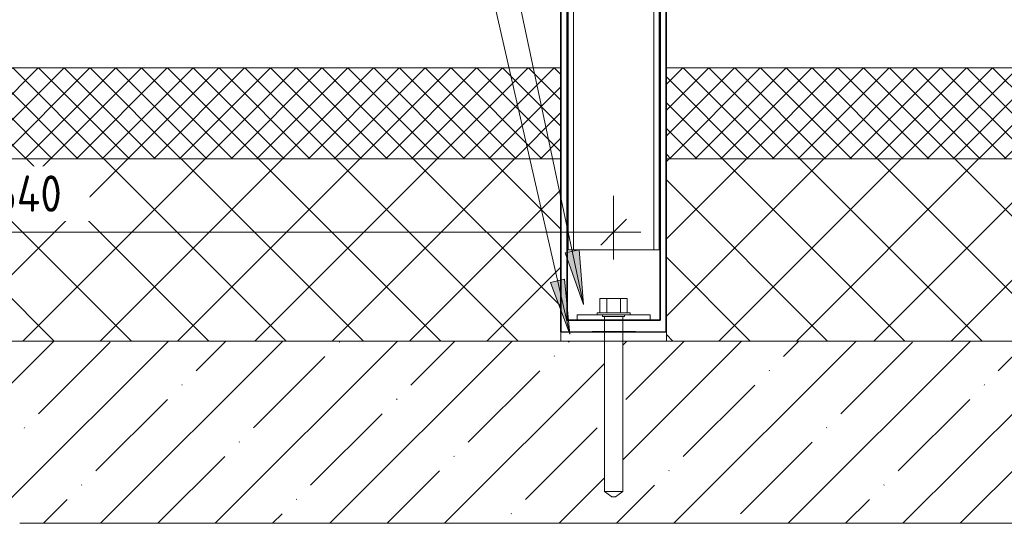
# Model space of a CAD drawing. Header units: millimetres. Extents: x -9410999 to -9405704, y -4413249 to 9079.
# Tile 6 of 21: x -9406955 to -9406415, y -4413222 to -4412945. Entities that reach past the tile are written whole.
import ezdxf

# ---------------------------------------------------------------- set-up
doc = ezdxf.new("R2010")
doc.units = ezdxf.units.MM
for name, color, linetype, lineweight in [('Марки по нескольким категориям', 7, 'Continuous', 9), ('Обобщенные модели', 7, 'Continuous', 18), ('Размеры', 7, 'Continuous', 9), ('Размеры-10', 7, 'Continuous', 9), ('Тонкие линии', 7, 'Continuous', 18), ('Элементы узлов', 7, 'Continuous', 18)]:
    doc.layers.add(name, color=color, linetype=linetype, lineweight=lineweight)
doc.styles.add('GOST Common', font='GOST_Common.ttf', dxfattribs={"width": 0.9, "height": 20})
doc.dimstyles.new('ADSK_Основной_2_0', dxfattribs={"dimscale": 304.8, "dimtxt": 20.1143, "dimasz": 0.046391, "dimexe": 0.049213, "dimexo": 0.098425, "dimgap": 0.016404, "dimtad": 1, "dimdec": 0, "dimzin": 0, "dimdsep": 46, "dimtxsty": 'GOST Common', "dimblk1": 'OBLIQUE', "dimblk2": 'OBLIQUE', "dimsah": 1, "dimcen": 0.09, "dimdle": 0.049213, "dimazin": 0, "dimtfac": 1, "dimtdec": 4, "dimtix": 1, "dimtmove": 0, "dimatfit": 3, "dimfxl": 1, "dimtvp": 1, "dimtfill": 1, "dimtolj": 1, "dimtzin": 0, "dimarcsym": 2})
pattern_1 = [(45, (-9153107.437, -4412688.733), (-21.2132034, 21.2132034), []), (135, (-9153107.437, -4412688.733), (-21.2132034, -21.2132034), [])]
pattern_2 = [(45, (-9153107.437, -4412688.733), (-7.0710678, 7.0710678), []), (135, (-9153107.437, -4412688.733), (-7.0710678, -7.0710678), [])]

# ---------------------------------------------------------------- blocks, each defined once
blk = doc.blocks.new('HILTI_s_Кронштейн_MFT-RB_L - Усиленный кронштейн MFT-RB 270 L-20934201-Корзина_ план')
at = {"layer": 'Обобщенные модели', "lineweight": 25}
for p, q in [((8350296.39, -4413116.56), (8350296.39, -4412846.56)), ((8350296.39, -4412846.56), (8350299.79, -4412846.56)), ((8350299.79, -4412846.56), (8350299.79, -4413110.16)), ((8350354.19, -4412846.56), (8350350.79, -4412846.56)), ((8350350.79, -4412846.56), (8350350.79, -4413110.16)), ((8350354.19, -4413116.56), (8350354.19, -4412846.56)), ((8350350.79, -4413110.16), (8350299.79, -4413110.16)), ((8350296.39, -4413116.56), (8350354.19, -4413116.56))]:
    blk.add_line(p, q, dxfattribs=at)
at = {"layer": 'Обобщенные модели', "color": 254, "lineweight": 25, "true_color": 0xcccccc}
for p, q in [((8350296.39, -4412846.56), (8350296.39, -4413116.56)), ((8350299.79, -4412846.56), (8350296.39, -4412846.56)), ((8350299.79, -4413110.16), (8350299.79, -4412846.56)), ((8350350.79, -4413110.16), (8350350.79, -4412846.56)), ((8350350.79, -4412846.56), (8350354.19, -4412846.56)), ((8350354.19, -4412846.56), (8350354.19, -4413116.56)), ((8350299.79, -4413110.16), (8350305.29, -4413110.16)), ((8350345.29, -4413110.16), (8350350.79, -4413110.16))]:
    blk.add_line(p, q, dxfattribs=at)
at = {"layer": 'Обобщенные модели', "color": 7, "lineweight": 25, "true_color": 0xfcfcfc}
for p, q in [((8350305.29, -4413110.16), (8350313.29, -4413110.16)), ((8350319.79, -4413110.16), (8350320.29, -4413110.16)), ((8350330.27, -4413110.16), (8350330.79, -4413110.16)), ((8350337.29, -4413110.16), (8350345.29, -4413110.16)), ((8350320.9, -4413116.56), (8350320.29, -4413116.56)), ((8350330.23, -4413116.56), (8350320.96, -4413116.56))]:
    blk.add_line(p, q, dxfattribs=at)
at = {"layer": 'Обобщенные модели', "color": 7, "lineweight": 25, "true_color": 0xfefefe}
for p, q in [((8350313.29, -4413110.16), (8350318.77, -4413110.16)), ((8350318.79, -4413110.16), (8350313.29, -4413110.16)), ((8350313.29, -4413110.16), (8350313.48, -4413110.16)), ((8350313.48, -4413110.16), (8350314.02, -4413110.16)), ((8350314.02, -4413110.16), (8350318.79, -4413110.16)), ((8350318.79, -4413110.16), (8350319.79, -4413110.16)), ((8350319.79, -4413110.16), (8350318.79, -4413110.16)), ((8350318.79, -4413110.16), (8350319.79, -4413110.16)), ((8350319.79, -4413110.16), (8350320.29, -4413110.16)), ((8350320.29, -4413110.16), (8350319.79, -4413110.16)), ((8350319.79, -4413110.16), (8350320.29, -4413110.16)), ((8350320.29, -4413110.16), (8350320.94, -4413110.16)), ((8350320.94, -4413110.16), (8350320.29, -4413110.16)), ((8350320.29, -4413110.16), (8350320.94, -4413110.16)), ((8350320.29, -4413110.16), (8350320.94, -4413110.16)), ((8350320.96, -4413110.16), (8350322.75, -4413110.16)), ((8350322.75, -4413110.16), (8350320.96, -4413110.16)), ((8350320.96, -4413110.16), (8350322.75, -4413110.16)), ((8350320.96, -4413110.16), (8350322.75, -4413110.16)), ((8350322.79, -4413110.16), (8350325.24, -4413110.16)), ((8350325.24, -4413110.16), (8350322.79, -4413110.16)), ((8350322.79, -4413110.16), (8350325.24, -4413110.16)), ((8350322.79, -4413110.16), (8350325.24, -4413110.16)), ((8350325.29, -4413110.16), (8350327.74, -4413110.16)), ((8350327.74, -4413110.16), (8350325.29, -4413110.16)), ((8350325.29, -4413110.16), (8350327.74, -4413110.16)), ((8350325.29, -4413110.16), (8350327.74, -4413110.16)), ((8350327.79, -4413110.16), (8350329.58, -4413110.16)), ((8350329.58, -4413110.16), (8350327.79, -4413110.16)), ((8350327.79, -4413110.16), (8350329.58, -4413110.16)), ((8350327.79, -4413110.16), (8350329.58, -4413110.16)), ((8350329.62, -4413110.16), (8350330.27, -4413110.16)), ((8350330.27, -4413110.16), (8350329.62, -4413110.16)), ((8350329.62, -4413110.16), (8350330.27, -4413110.16)), ((8350329.62, -4413110.16), (8350330.27, -4413110.16)), ((8350330.27, -4413110.16), (8350330.79, -4413110.16)), ((8350330.79, -4413110.16), (8350330.27, -4413110.16)), ((8350330.27, -4413110.16), (8350330.79, -4413110.16)), ((8350330.79, -4413110.16), (8350337.29, -4413110.16)), ((8350331.79, -4413110.16), (8350330.79, -4413110.16)), ((8350330.79, -4413110.16), (8350331.79, -4413110.16)), ((8350331.79, -4413110.16), (8350335.68, -4413110.16)), ((8350337.1, -4413110.16), (8350331.79, -4413110.16)), ((8350335.68, -4413110.16), (8350336.55, -4413110.16)), ((8350336.55, -4413110.16), (8350337.1, -4413110.16)), ((8350312.54, -4413116.56), (8350313.19, -4413116.56)), ((8350313.37, -4413116.56), (8350313.29, -4413116.56)), ((8350313.29, -4413116.56), (8350313.37, -4413116.56)), ((8350313.29, -4413116.56), (8350313.41, -4413116.56)), ((8350314.02, -4413116.56), (8350313.48, -4413116.56)), ((8350313.48, -4413116.56), (8350316.04, -4413116.56)), ((8350313.48, -4413116.56), (8350317.36, -4413116.56)), ((8350317.36, -4413116.56), (8350314.02, -4413116.56)), ((8350316.04, -4413116.56), (8350317.36, -4413116.56)), ((8350318.79, -4413116.56), (8350317.36, -4413116.56)), ((8350317.36, -4413116.56), (8350318.79, -4413116.56)), ((8350317.36, -4413116.56), (8350318.77, -4413116.56)), ((8350320.29, -4413116.56), (8350318.79, -4413116.56)), ((8350318.79, -4413116.56), (8350320.29, -4413116.56)), ((8350318.79, -4413116.56), (8350320.29, -4413116.56)), ((8350320.9, -4413116.56), (8350320.29, -4413116.56)), ((8350320.29, -4413116.56), (8350320.9, -4413116.56)), ((8350320.29, -4413116.56), (8350320.9, -4413116.56)), ((8350330.23, -4413116.56), (8350320.96, -4413116.56)), ((8350320.96, -4413116.56), (8350330.23, -4413116.56)), ((8350320.96, -4413116.56), (8350330.23, -4413116.56)), ((8350331.79, -4413116.56), (8350330.29, -4413116.56)), ((8350330.29, -4413116.56), (8350331.79, -4413116.56)), ((8350330.29, -4413116.56), (8350333.21, -4413116.56)), ((8350331.79, -4413116.56), (8350333.21, -4413116.56)), ((8350333.21, -4413116.56), (8350331.79, -4413116.56)), ((8350333.22, -4413116.56), (8350334.54, -4413116.56)), ((8350337.1, -4413116.56), (8350333.22, -4413116.56)), ((8350333.22, -4413116.56), (8350337.1, -4413116.56)), ((8350334.54, -4413116.56), (8350337.1, -4413116.56)), ((8350337.17, -4413116.56), (8350337.29, -4413116.56)), ((8350337.21, -4413116.56), (8350337.29, -4413116.56)), ((8350337.29, -4413116.56), (8350337.21, -4413116.56)), ((8350337.29, -4413116.56), (8350338.04, -4413116.56))]:
    blk.add_line(p, q, dxfattribs=at)
at = {"layer": 'Обобщенные модели', "color": 7, "lineweight": 25, "true_color": 0xf4f4f4}
for p, q in [((8350316.04, -4413110.16), (8350318.79, -4413110.16)), ((8350316.04, -4413110.16), (8350316.04, -4413110.16)), ((8350318.79, -4413110.16), (8350316.04, -4413110.16)), ((8350331.79, -4413110.16), (8350318.79, -4413110.16)), ((8350318.79, -4413110.16), (8350319.79, -4413110.16)), ((8350330.79, -4413110.16), (8350331.79, -4413110.16)), ((8350337.1, -4413110.16), (8350331.79, -4413110.16)), ((8350331.79, -4413110.16), (8350337.1, -4413110.16)), ((8350296.39, -4413116.56), (8350312.54, -4413116.56)), ((8350320.29, -4413116.56), (8350318.79, -4413116.56)), ((8350318.79, -4413116.56), (8350318.79, -4413116.56)), ((8350318.79, -4413116.56), (8350331.79, -4413116.56)), ((8350331.79, -4413116.56), (8350330.29, -4413116.56)), ((8350337.1, -4413116.56), (8350331.79, -4413116.56)), ((8350331.79, -4413116.56), (8350337.1, -4413116.56)), ((8350338.04, -4413116.56), (8350354.19, -4413116.56))]:
    blk.add_line(p, q, dxfattribs=at)
blk = doc.blocks.new('HILTI_s_Термомост_MFT-RBI_L - Термомост MFT-RBI 58x130x5 L-10740395-Корзина_ план')
at = {"layer": 'Обобщенные модели'}
for p, q in [((8350296.29, -4413116.56), (8350354.29, -4413116.56)), ((8350296.29, -4413121.56), (8350296.29, -4413116.56)), ((8350354.29, -4413121.56), (8350354.29, -4413116.56)), ((8350354.29, -4413121.56), (8350296.29, -4413121.56))]:
    blk.add_line(p, q, dxfattribs=at)
at = {"layer": 'Обобщенные модели', "color": 254, "true_color": 0xcccccc}
for p, q in [((8350296.29, -4413121.56), (8350296.29, -4413116.56)), ((8350354.29, -4413116.56), (8350354.29, -4413121.56)), ((8350296.29, -4413121.56), (8350312.54, -4413121.56)), ((8350315.79, -4413121.56), (8350319.04, -4413121.56)), ((8350317.36, -4413121.56), (8350315.79, -4413121.56)), ((8350319.04, -4413121.56), (8350317.36, -4413121.56)), ((8350319.04, -4413121.56), (8350331.54, -4413121.56)), ((8350320.29, -4413121.56), (8350319.04, -4413121.56)), ((8350331.54, -4413121.56), (8350330.29, -4413121.56)), ((8350334.79, -4413121.56), (8350331.54, -4413121.56)), ((8350331.54, -4413121.56), (8350337.17, -4413121.56)), ((8350336.13, -4413121.56), (8350334.79, -4413121.56)), ((8350337.17, -4413121.56), (8350336.13, -4413121.56)), ((8350338.04, -4413121.56), (8350354.29, -4413121.56))]:
    blk.add_line(p, q, dxfattribs=at)
at = {"layer": 'Обобщенные модели', "color": 7, "true_color": 0xf4f4f4}
for p, q in [((8350312.54, -4413116.56), (8350296.39, -4413116.56)), ((8350314.44, -4413116.56), (8350312.54, -4413116.56)), ((8350312.54, -4413116.56), (8350313.15, -4413116.56)), ((8350319.04, -4413116.56), (8350314.44, -4413116.56)), ((8350331.54, -4413116.56), (8350319.04, -4413116.56)), ((8350333.22, -4413116.56), (8350331.54, -4413116.56)), ((8350337.32, -4413116.56), (8350333.22, -4413116.56)), ((8350354.19, -4413116.56), (8350338.04, -4413116.56)), ((8350312.76, -4413121.56), (8350313.41, -4413121.56)), ((8350312.76, -4413121.56), (8350312.76, -4413121.56)), ((8350313.41, -4413121.56), (8350312.76, -4413121.56)), ((8350313.41, -4413121.56), (8350314.44, -4413121.56)), ((8350314.44, -4413121.56), (8350313.41, -4413121.56)), ((8350314.44, -4413121.56), (8350315.79, -4413121.56)), ((8350317.36, -4413121.56), (8350314.44, -4413121.56)), ((8350315.79, -4413121.56), (8350317.36, -4413121.56)), ((8350319.04, -4413121.56), (8350317.36, -4413121.56)), ((8350317.36, -4413121.56), (8350319.04, -4413121.56)), ((8350319.04, -4413121.56), (8350320.29, -4413121.56)), ((8350320.29, -4413121.56), (8350319.04, -4413121.56)), ((8350320.86, -4413121.56), (8350320.29, -4413121.56)), ((8350330.19, -4413121.56), (8350320.96, -4413121.56)), ((8350330.29, -4413121.56), (8350331.54, -4413121.56)), ((8350331.54, -4413121.56), (8350330.29, -4413121.56)), ((8350331.54, -4413121.56), (8350333.22, -4413121.56)), ((8350334.79, -4413121.56), (8350331.54, -4413121.56)), ((8350333.22, -4413121.56), (8350334.79, -4413121.56)), ((8350334.79, -4413121.56), (8350336.13, -4413121.56)), ((8350337.17, -4413121.56), (8350334.79, -4413121.56)), ((8350336.13, -4413121.56), (8350337.17, -4413121.56)), ((8350337.17, -4413121.56), (8350337.82, -4413121.56)), ((8350337.82, -4413121.56), (8350337.17, -4413121.56)), ((8350337.82, -4413121.56), (8350338.04, -4413121.56)), ((8350338.04, -4413121.56), (8350337.82, -4413121.56))]:
    blk.add_line(p, q, dxfattribs=at)
at = {"layer": 'Обобщенные модели', "color": 7, "true_color": 0xfefefe}
for p, q in [((8350313.19, -4413116.56), (8350312.54, -4413116.56)), ((8350313.26, -4413116.56), (8350313.41, -4413116.56)), ((8350313.41, -4413116.56), (8350313.26, -4413116.56)), ((8350313.41, -4413116.56), (8350313.29, -4413116.56)), ((8350313.46, -4413116.56), (8350315.79, -4413116.56)), ((8350317.36, -4413116.56), (8350313.46, -4413116.56)), ((8350317.36, -4413116.56), (8350313.48, -4413116.56)), ((8350315.79, -4413116.56), (8350317.36, -4413116.56)), ((8350318.77, -4413116.56), (8350317.36, -4413116.56)), ((8350317.36, -4413116.56), (8350318.77, -4413116.56)), ((8350318.77, -4413116.56), (8350317.36, -4413116.56)), ((8350320.29, -4413116.56), (8350318.79, -4413116.56)), ((8350318.79, -4413116.56), (8350319.04, -4413116.56)), ((8350319.04, -4413116.56), (8350318.79, -4413116.56)), ((8350319.04, -4413116.56), (8350320.29, -4413116.56)), ((8350320.29, -4413116.56), (8350319.04, -4413116.56)), ((8350320.9, -4413116.56), (8350320.29, -4413116.56)), ((8350320.29, -4413116.56), (8350320.9, -4413116.56)), ((8350320.9, -4413116.56), (8350320.29, -4413116.56)), ((8350320.29, -4413116.56), (8350320.9, -4413116.56)), ((8350330.23, -4413116.56), (8350320.96, -4413116.56)), ((8350320.96, -4413116.56), (8350330.23, -4413116.56)), ((8350330.23, -4413116.56), (8350320.96, -4413116.56)), ((8350320.96, -4413116.56), (8350330.23, -4413116.56)), ((8350333.21, -4413116.56), (8350330.29, -4413116.56)), ((8350330.29, -4413116.56), (8350331.54, -4413116.56)), ((8350331.54, -4413116.56), (8350330.29, -4413116.56)), ((8350331.54, -4413116.56), (8350333.21, -4413116.56)), ((8350333.21, -4413116.56), (8350331.54, -4413116.56)), ((8350337.1, -4413116.56), (8350333.22, -4413116.56)), ((8350333.22, -4413116.56), (8350337.11, -4413116.56)), ((8350336.13, -4413116.56), (8350333.22, -4413116.56)), ((8350337.11, -4413116.56), (8350336.13, -4413116.56)), ((8350337.29, -4413116.56), (8350337.17, -4413116.56)), ((8350337.17, -4413116.56), (8350337.32, -4413116.56)), ((8350337.32, -4413116.56), (8350337.17, -4413116.56)), ((8350338.04, -4413116.56), (8350337.29, -4413116.56)), ((8350320.29, -4413121.56), (8350320.86, -4413121.56)), ((8350320.86, -4413121.56), (8350320.29, -4413121.56)), ((8350320.96, -4413121.56), (8350330.19, -4413121.56)), ((8350330.19, -4413121.56), (8350320.96, -4413121.56))]:
    blk.add_line(p, q, dxfattribs=at)
at = {"layer": 'Обобщенные модели', "color": 7, "true_color": 0xfcfcfc}
for p, q in [((8350313.15, -4413116.56), (8350312.76, -4413116.56)), ((8350312.76, -4413116.56), (8350313.15, -4413116.56)), ((8350313.26, -4413116.56), (8350313.41, -4413116.56)), ((8350313.46, -4413116.56), (8350315.79, -4413116.56)), ((8350315.79, -4413116.56), (8350317.36, -4413116.56)), ((8350317.36, -4413116.56), (8350318.77, -4413116.56)), ((8350318.79, -4413116.56), (8350319.04, -4413116.56)), ((8350319.04, -4413116.56), (8350320.29, -4413116.56)), ((8350330.29, -4413116.56), (8350331.54, -4413116.56)), ((8350331.54, -4413116.56), (8350333.21, -4413116.56)), ((8350333.22, -4413116.56), (8350337.11, -4413116.56)), ((8350337.17, -4413116.56), (8350337.32, -4413116.56)), ((8350337.32, -4413116.56), (8350337.32, -4413116.56)), ((8350312.54, -4413121.56), (8350320.29, -4413121.56)), ((8350320.29, -4413121.56), (8350320.86, -4413121.56)), ((8350320.96, -4413121.56), (8350330.19, -4413121.56)), ((8350330.29, -4413121.56), (8350338.04, -4413121.56))]:
    blk.add_line(p, q, dxfattribs=at)
blk = doc.blocks.new('HILTI_s_Анкер_HRD-HF - HRD-HF 10x100-6062269-Корзина_ план')
at = {"layer": 'Обобщенные модели'}
for p, q in [((8350317.78, -4413098.16), (8350321.54, -4413098.16)), ((8350317.78, -4413098.16), (8350317.78, -4413106.16)), ((8350321.54, -4413098.16), (8350329.04, -4413098.16)), ((8350321.54, -4413106.16), (8350321.54, -4413098.16)), ((8350329.04, -4413098.16), (8350332.79, -4413098.16)), ((8350329.04, -4413106.16), (8350329.04, -4413098.16)), ((8350332.79, -4413106.16), (8350332.79, -4413098.16)), ((8350316.29, -4413106.16), (8350316.29, -4413107.16)), ((8350316.29, -4413106.16), (8350334.29, -4413106.16)), ((8350334.29, -4413107.16), (8350334.29, -4413106.16)), ((8350320.29, -4413121.62), (8350320.29, -4413204.17)), ((8350330.29, -4413204.17), (8350330.29, -4413121.62)), ((8350320.29, -4413204.17), (8350324.24, -4413207.16)), ((8350322.79, -4413204.17), (8350320.29, -4413204.17)), ((8350325.29, -4413204.17), (8350322.79, -4413204.17)), ((8350327.79, -4413204.17), (8350325.29, -4413204.17)), ((8350326.33, -4413207.16), (8350330.29, -4413204.17)), ((8350330.29, -4413204.17), (8350327.79, -4413204.17)), ((8350326.33, -4413207.16), (8350324.24, -4413207.16))]:
    blk.add_line(p, q, dxfattribs=at)
at = {"layer": 'Обобщенные модели', "color": 254, "true_color": 0xcccccc}
for p, q in [((8350321.54, -4413098.16), (8350317.78, -4413098.16)), ((8350329.04, -4413098.16), (8350321.54, -4413098.16)), ((8350332.79, -4413098.16), (8350329.04, -4413098.16)), ((8350317.49, -4413106.16), (8350316.29, -4413106.16)), ((8350316.59, -4413107.16), (8350316.29, -4413107.16)), ((8350322.96, -4413107.16), (8350316.59, -4413107.16)), ((8350317.74, -4413106.16), (8350317.49, -4413106.16)), ((8350321.54, -4413106.16), (8350317.78, -4413106.16)), ((8350319.29, -4413107.16), (8350319.29, -4413108.16)), ((8350320.09, -4413108.16), (8350319.29, -4413108.16)), ((8350328.29, -4413108.16), (8350320.09, -4413108.16)), ((8350320.29, -4413108.16), (8350320.29, -4413121.56)), ((8350329.04, -4413106.16), (8350321.54, -4413106.16)), ((8350329.79, -4413107.16), (8350322.96, -4413107.16)), ((8350331.29, -4413108.16), (8350328.29, -4413108.16)), ((8350332.79, -4413106.16), (8350329.04, -4413106.16)), ((8350333.98, -4413107.16), (8350329.79, -4413107.16)), ((8350330.29, -4413121.56), (8350330.29, -4413108.16)), ((8350331.29, -4413108.16), (8350331.29, -4413107.16)), ((8350333.08, -4413106.16), (8350332.83, -4413106.16)), ((8350333.98, -4413106.16), (8350333.08, -4413106.16)), ((8350334.29, -4413106.16), (8350333.98, -4413106.16)), ((8350334.29, -4413107.16), (8350333.98, -4413107.16)), ((8350324.24, -4413207.16), (8350326.33, -4413207.16))]:
    blk.add_line(p, q, dxfattribs=at)
at = {"layer": 'Обобщенные модели', "color": 7, "true_color": 0xf4f4f4}
for p, q in [((8350321.54, -4413106.16), (8350321.54, -4413098.16)), ((8350329.04, -4413106.16), (8350329.04, -4413098.16)), ((8350316.29, -4413107.16), (8350318.92, -4413107.16)), ((8350318.92, -4413106.16), (8350317.74, -4413106.16)), ((8350317.78, -4413106.16), (8350321.54, -4413106.16)), ((8350320.79, -4413106.16), (8350318.92, -4413106.16)), ((8350318.92, -4413107.16), (8350319.26, -4413107.16)), ((8350319.29, -4413107.16), (8350331.29, -4413107.16)), ((8350319.29, -4413108.16), (8350319.6, -4413108.16)), ((8350320.96, -4413108.16), (8350320.29, -4413108.16)), ((8350322.96, -4413106.16), (8350320.79, -4413106.16)), ((8350325.29, -4413108.16), (8350320.96, -4413108.16)), ((8350321.54, -4413106.16), (8350329.04, -4413106.16)), ((8350325.29, -4413106.16), (8350322.96, -4413106.16)), ((8350332.83, -4413106.16), (8350325.29, -4413106.16)), ((8350330.29, -4413108.16), (8350325.29, -4413108.16)), ((8350329.04, -4413106.16), (8350332.79, -4413106.16)), ((8350330.97, -4413108.16), (8350331.29, -4413108.16)), ((8350331.32, -4413107.16), (8350333.08, -4413107.16)), ((8350333.08, -4413107.16), (8350333.98, -4413107.16)), ((8350333.98, -4413107.16), (8350334.29, -4413107.16)), ((8350320.29, -4413204.17), (8350325.29, -4413204.17)), ((8350325.29, -4413204.17), (8350329.62, -4413204.17)), ((8350329.62, -4413204.17), (8350330.29, -4413204.17))]:
    blk.add_line(p, q, dxfattribs=at)
at = {"layer": 'Обобщенные модели', "color": 7, "true_color": 0xfcfcfc}
for p, q in [((8350319.26, -4413107.16), (8350319.74, -4413107.16)), ((8350319.6, -4413107.16), (8350319.29, -4413107.16)), ((8350319.6, -4413108.16), (8350319.78, -4413108.16)), ((8350319.88, -4413108.16), (8350320.24, -4413108.16)), ((8350320.29, -4413108.16), (8350320.96, -4413108.16)), ((8350320.96, -4413108.16), (8350322.79, -4413108.16)), ((8350322.79, -4413108.16), (8350325.29, -4413108.16)), ((8350325.29, -4413108.16), (8350327.79, -4413108.16)), ((8350327.79, -4413108.16), (8350329.62, -4413108.16)), ((8350329.62, -4413108.16), (8350330.29, -4413108.16)), ((8350330.34, -4413108.16), (8350330.44, -4413108.16)), ((8350330.48, -4413108.16), (8350330.89, -4413108.16)), ((8350330.83, -4413107.16), (8350331.32, -4413107.16)), ((8350331.29, -4413107.16), (8350330.97, -4413107.16))]:
    blk.add_line(p, q, dxfattribs=at)
at = {"layer": 'Обобщенные модели', "color": 7, "true_color": 0xfefefe}
for p, q in [((8350330.48, -4413107.16), (8350319.6, -4413107.16)), ((8350319.74, -4413107.16), (8350330.83, -4413107.16)), ((8350320.28, -4413108.16), (8350330.34, -4413108.16)), ((8350330.97, -4413107.16), (8350330.48, -4413107.16))]:
    blk.add_line(p, q, dxfattribs=at)
blk = doc.blocks.new('HILTI_s_Анкер_HRD-HF - HRD-HF 10x100-V24-Корзина_ план')
at = {"layer": 'Обобщенные модели', "color": 254, "true_color": 0xcccccc}
for p, q in [((8350317.78, -4413098.16), (8350321.54, -4413098.16)), ((8350317.78, -4413098.16), (8350317.78, -4413106.16)), ((8350321.54, -4413098.16), (8350329.04, -4413098.16)), ((8350329.04, -4413098.16), (8350332.79, -4413098.16)), ((8350332.79, -4413106.16), (8350332.79, -4413098.16)), ((8350316.29, -4413106.16), (8350316.29, -4413107.16)), ((8350316.29, -4413106.16), (8350317.49, -4413106.16)), ((8350317.49, -4413106.16), (8350317.74, -4413106.16)), ((8350332.83, -4413106.16), (8350334.29, -4413106.16)), ((8350334.29, -4413107.16), (8350334.29, -4413106.16)), ((8350320.29, -4413121.62), (8350320.29, -4413204.17)), ((8350330.29, -4413204.17), (8350330.29, -4413121.62)), ((8350320.29, -4413204.17), (8350324.24, -4413207.16)), ((8350326.33, -4413207.16), (8350330.29, -4413204.17)), ((8350326.33, -4413207.16), (8350324.24, -4413207.16))]:
    blk.add_line(p, q, dxfattribs=at)
at = {"layer": 'Обобщенные модели', "color": 7, "true_color": 0xf4f4f4}
for p, q in [((8350321.54, -4413098.16), (8350317.78, -4413098.16)), ((8350329.04, -4413098.16), (8350321.54, -4413098.16)), ((8350321.54, -4413106.16), (8350321.54, -4413098.16)), ((8350332.79, -4413098.16), (8350329.04, -4413098.16)), ((8350329.04, -4413106.16), (8350329.04, -4413098.16)), ((8350317.74, -4413106.16), (8350316.29, -4413106.16)), ((8350317.74, -4413106.16), (8350318.92, -4413106.16)), ((8350318.92, -4413106.16), (8350320.79, -4413106.16)), ((8350320.79, -4413106.16), (8350332.83, -4413106.16)), ((8350333.98, -4413106.16), (8350332.83, -4413106.16)), ((8350334.29, -4413106.16), (8350333.98, -4413106.16)), ((8350322.79, -4413204.17), (8350320.29, -4413204.17)), ((8350327.79, -4413204.17), (8350322.79, -4413204.17)), ((8350330.29, -4413204.17), (8350327.79, -4413204.17)), ((8350324.24, -4413207.16), (8350326.33, -4413207.16))]:
    blk.add_line(p, q, dxfattribs=at)
at = {"layer": 'Обобщенные модели', "color": 7, "true_color": 0xfefefe}
for p, q in [((8350321.54, -4413106.16), (8350321.54, -4413098.16)), ((8350329.04, -4413106.16), (8350329.04, -4413098.16)), ((8350316.29, -4413107.16), (8350319.26, -4413107.16)), ((8350332.83, -4413106.16), (8350317.74, -4413106.16)), ((8350317.78, -4413106.16), (8350321.54, -4413106.16)), ((8350319.26, -4413107.16), (8350319.74, -4413107.16)), ((8350319.74, -4413107.16), (8350319.26, -4413107.16)), ((8350319.6, -4413107.16), (8350319.29, -4413107.16)), ((8350319.29, -4413107.16), (8350319.6, -4413107.16)), ((8350319.29, -4413108.16), (8350319.6, -4413108.16)), ((8350320.09, -4413107.16), (8350319.6, -4413107.16)), ((8350319.6, -4413107.16), (8350320.09, -4413107.16)), ((8350319.6, -4413108.16), (8350319.78, -4413108.16)), ((8350319.78, -4413108.16), (8350319.6, -4413108.16)), ((8350319.74, -4413107.16), (8350325.29, -4413107.16)), ((8350330.83, -4413107.16), (8350319.74, -4413107.16)), ((8350319.88, -4413108.16), (8350320.24, -4413108.16)), ((8350320.24, -4413108.16), (8350319.88, -4413108.16)), ((8350330.48, -4413107.16), (8350320.09, -4413107.16)), ((8350320.09, -4413107.16), (8350330.48, -4413107.16)), ((8350320.28, -4413108.16), (8350322.29, -4413108.16)), ((8350330.34, -4413108.16), (8350320.28, -4413108.16)), ((8350320.29, -4413108.16), (8350320.29, -4413110.16)), ((8350320.29, -4413108.16), (8350322.79, -4413108.16)), ((8350320.96, -4413108.16), (8350320.29, -4413108.16)), ((8350327.79, -4413108.16), (8350320.96, -4413108.16)), ((8350321.54, -4413106.16), (8350329.04, -4413106.16)), ((8350322.29, -4413108.16), (8350330.34, -4413108.16)), ((8350322.79, -4413108.16), (8350330.29, -4413108.16)), ((8350325.29, -4413107.16), (8350330.83, -4413107.16)), ((8350330.29, -4413108.16), (8350327.79, -4413108.16)), ((8350329.04, -4413106.16), (8350332.79, -4413106.16)), ((8350330.29, -4413110.16), (8350330.29, -4413108.16)), ((8350330.34, -4413108.16), (8350330.44, -4413108.16)), ((8350330.44, -4413108.16), (8350330.34, -4413108.16)), ((8350330.97, -4413107.16), (8350330.48, -4413107.16)), ((8350330.48, -4413107.16), (8350330.97, -4413107.16)), ((8350330.48, -4413108.16), (8350330.89, -4413108.16)), ((8350330.89, -4413108.16), (8350330.48, -4413108.16)), ((8350330.83, -4413107.16), (8350331.32, -4413107.16)), ((8350331.32, -4413107.16), (8350330.83, -4413107.16)), ((8350331.29, -4413107.16), (8350330.97, -4413107.16)), ((8350330.97, -4413107.16), (8350331.29, -4413107.16)), ((8350330.97, -4413108.16), (8350331.29, -4413108.16)), ((8350331.32, -4413107.16), (8350334.29, -4413107.16)), ((8350320.29, -4413204.17), (8350330.29, -4413204.17))]:
    blk.add_line(p, q, dxfattribs=at)
at = {"layer": 'Обобщенные модели', "color": 7, "true_color": 0xfcfcfc}
for p, q in [((8350316.59, -4413107.16), (8350316.29, -4413107.16)), ((8350317.49, -4413107.16), (8350316.59, -4413107.16)), ((8350318.92, -4413107.16), (8350317.49, -4413107.16)), ((8350321.54, -4413106.16), (8350317.78, -4413106.16)), ((8350319.26, -4413107.16), (8350318.92, -4413107.16)), ((8350319.29, -4413107.16), (8350319.29, -4413108.16)), ((8350319.6, -4413108.16), (8350319.29, -4413108.16)), ((8350329.04, -4413106.16), (8350321.54, -4413106.16)), ((8350332.79, -4413106.16), (8350329.04, -4413106.16)), ((8350331.29, -4413108.16), (8350330.97, -4413108.16)), ((8350331.29, -4413108.16), (8350331.29, -4413107.16)), ((8350333.08, -4413107.16), (8350331.32, -4413107.16)), ((8350333.98, -4413107.16), (8350333.08, -4413107.16)), ((8350334.29, -4413107.16), (8350333.98, -4413107.16)), ((8350320.29, -4413110.16), (8350320.29, -4413121.56)), ((8350330.29, -4413121.56), (8350330.29, -4413110.16))]:
    blk.add_line(p, q, dxfattribs=at)
blk = doc.blocks.new('HILTI_s_Шайба_MFT-BFW - Шайба MFT-BFW 30x40x3-6840739-Корзина_ план')
at = {"layer": 'Обобщенные модели', "color": 254, "true_color": 0xcccccc}
for p, q in [((8350316.29, -4413107.16), (8350305.29, -4413107.16)), ((8350305.29, -4413110.16), (8350305.29, -4413107.16)), ((8350345.29, -4413107.16), (8350334.29, -4413107.16)), ((8350345.29, -4413110.16), (8350345.29, -4413107.16)), ((8350345.29, -4413110.16), (8350305.29, -4413110.16))]:
    blk.add_line(p, q, dxfattribs=at)
at = {"layer": 'Обобщенные модели'}
for p, q in [((8350305.29, -4413107.16), (8350345.29, -4413107.16)), ((8350305.29, -4413110.16), (8350305.29, -4413107.16)), ((8350345.29, -4413107.16), (8350345.29, -4413110.16))]:
    blk.add_line(p, q, dxfattribs=at)
at = {"layer": 'Обобщенные модели', "color": 7, "true_color": 0xf4f4f4}
for p, q in [((8350319.29, -4413107.16), (8350316.29, -4413107.16)), ((8350334.29, -4413107.16), (8350331.29, -4413107.16)), ((8350305.29, -4413110.16), (8350313.29, -4413110.16)), ((8350319.98, -4413110.16), (8350320.52, -4413110.16)), ((8350320.25, -4413110.16), (8350319.98, -4413110.16)), ((8350320.52, -4413110.16), (8350325.29, -4413110.16)), ((8350325.29, -4413110.16), (8350328.04, -4413110.16)), ((8350328.04, -4413110.16), (8350330.32, -4413110.16)), ((8350337.29, -4413110.16), (8350345.29, -4413110.16))]:
    blk.add_line(p, q, dxfattribs=at)
at = {"layer": 'Обобщенные модели', "color": 7, "true_color": 0xfcfcfc}
for p, q in [((8350319.79, -4413107.16), (8350319.29, -4413107.16)), ((8350321.4, -4413107.16), (8350319.79, -4413107.16)), ((8350319.79, -4413107.16), (8350319.98, -4413107.16)), ((8350319.98, -4413107.16), (8350321.4, -4413107.16)), ((8350325.29, -4413107.16), (8350321.4, -4413107.16)), ((8350321.4, -4413107.16), (8350322.54, -4413107.16)), ((8350322.54, -4413107.16), (8350325.29, -4413107.16)), ((8350325.29, -4413107.16), (8350328.04, -4413107.16)), ((8350326.71, -4413107.16), (8350325.29, -4413107.16)), ((8350330.6, -4413107.16), (8350326.71, -4413107.16)), ((8350328.04, -4413107.16), (8350330.79, -4413107.16)), ((8350330.79, -4413107.16), (8350330.6, -4413107.16)), ((8350331.29, -4413107.16), (8350330.79, -4413107.16)), ((8350313.29, -4413110.16), (8350318.77, -4413110.16)), ((8350318.79, -4413110.16), (8350319.79, -4413110.16)), ((8350320.91, -4413110.16), (8350320.25, -4413110.16)), ((8350322.74, -4413110.16), (8350320.92, -4413110.16)), ((8350325.24, -4413110.16), (8350322.78, -4413110.16)), ((8350327.75, -4413110.16), (8350325.29, -4413110.16)), ((8350329.62, -4413110.16), (8350327.8, -4413110.16)), ((8350330.32, -4413110.16), (8350329.66, -4413110.16)), ((8350330.79, -4413110.16), (8350337.29, -4413110.16))]:
    blk.add_line(p, q, dxfattribs=at)
at = {"layer": 'Обобщенные модели', "color": 7, "true_color": 0xfefefe}
for p, q in [((8350330.79, -4413107.16), (8350319.79, -4413107.16)), ((8350319.79, -4413110.16), (8350320.29, -4413110.16)), ((8350320.29, -4413110.16), (8350320.94, -4413110.16)), ((8350320.96, -4413110.16), (8350322.75, -4413110.16)), ((8350322.79, -4413110.16), (8350325.24, -4413110.16)), ((8350325.29, -4413110.16), (8350327.74, -4413110.16)), ((8350327.79, -4413110.16), (8350329.58, -4413110.16)), ((8350329.62, -4413110.16), (8350330.27, -4413110.16)), ((8350330.27, -4413110.16), (8350330.79, -4413110.16))]:
    blk.add_line(p, q, dxfattribs=at)
blk = doc.blocks.new('HILTI_s_Шайба_MFT-BFW - Шайба MFT-BFW 30x40x3-V25-Корзина_ план')
at = {"layer": 'Обобщенные модели', "color": 7, "true_color": 0xf4f4f4}
for p, q in [((8350316.29, -4413107.16), (8350305.29, -4413107.16)), ((8350305.29, -4413110.16), (8350305.29, -4413107.16)), ((8350316.29, -4413107.16), (8350319.29, -4413107.16)), ((8350331.29, -4413107.16), (8350334.29, -4413107.16)), ((8350345.29, -4413107.16), (8350334.29, -4413107.16)), ((8350345.29, -4413110.16), (8350345.29, -4413107.16)), ((8350313.29, -4413110.16), (8350305.29, -4413110.16)), ((8350345.29, -4413110.16), (8350337.29, -4413110.16))]:
    blk.add_line(p, q, dxfattribs=at)
at = {"layer": 'Обобщенные модели', "color": 254, "true_color": 0xcccccc}
for p, q in [((8350305.29, -4413107.16), (8350316.29, -4413107.16)), ((8350305.29, -4413110.16), (8350305.29, -4413107.16)), ((8350334.29, -4413107.16), (8350345.29, -4413107.16)), ((8350345.29, -4413107.16), (8350345.29, -4413110.16))]:
    blk.add_line(p, q, dxfattribs=at)
at = {"layer": 'Обобщенные модели', "color": 7, "true_color": 0xfefefe}
for p, q in [((8350319.29, -4413107.16), (8350316.29, -4413107.16)), ((8350319.79, -4413107.16), (8350319.29, -4413107.16)), ((8350330.79, -4413107.16), (8350319.79, -4413107.16)), ((8350319.79, -4413107.16), (8350330.79, -4413107.16)), ((8350319.79, -4413107.16), (8350319.98, -4413107.16)), ((8350319.98, -4413107.16), (8350319.79, -4413107.16)), ((8350319.98, -4413107.16), (8350320.52, -4413107.16)), ((8350320.52, -4413107.16), (8350319.98, -4413107.16)), ((8350320.52, -4413107.16), (8350325.29, -4413107.16)), ((8350321.4, -4413107.16), (8350320.52, -4413107.16)), ((8350325.29, -4413107.16), (8350321.4, -4413107.16)), ((8350325.29, -4413107.16), (8350330.6, -4413107.16)), ((8350326.71, -4413107.16), (8350325.29, -4413107.16)), ((8350330.05, -4413107.16), (8350326.71, -4413107.16)), ((8350330.6, -4413107.16), (8350330.05, -4413107.16)), ((8350331.29, -4413107.16), (8350330.79, -4413107.16)), ((8350334.29, -4413107.16), (8350331.29, -4413107.16)), ((8350313.29, -4413110.16), (8350318.77, -4413110.16)), ((8350318.79, -4413110.16), (8350319.79, -4413110.16)), ((8350320.29, -4413110.16), (8350319.79, -4413110.16)), ((8350319.79, -4413110.16), (8350320.29, -4413110.16)), ((8350319.79, -4413110.16), (8350320.25, -4413110.16)), ((8350320.25, -4413110.16), (8350319.79, -4413110.16)), ((8350320.91, -4413110.16), (8350320.25, -4413110.16)), ((8350320.25, -4413110.16), (8350320.91, -4413110.16)), ((8350320.94, -4413110.16), (8350320.29, -4413110.16)), ((8350320.29, -4413110.16), (8350320.94, -4413110.16)), ((8350321.4, -4413110.16), (8350320.92, -4413110.16)), ((8350320.92, -4413110.16), (8350322.54, -4413110.16)), ((8350322.75, -4413110.16), (8350320.96, -4413110.16)), ((8350320.96, -4413110.16), (8350322.75, -4413110.16)), ((8350322.54, -4413110.16), (8350321.4, -4413110.16)), ((8350322.74, -4413110.16), (8350322.54, -4413110.16)), ((8350322.54, -4413110.16), (8350322.74, -4413110.16)), ((8350325.24, -4413110.16), (8350322.78, -4413110.16)), ((8350322.78, -4413110.16), (8350325.24, -4413110.16)), ((8350325.24, -4413110.16), (8350322.79, -4413110.16)), ((8350322.79, -4413110.16), (8350325.24, -4413110.16)), ((8350327.74, -4413110.16), (8350325.29, -4413110.16)), ((8350325.29, -4413110.16), (8350327.74, -4413110.16)), ((8350326.71, -4413110.16), (8350325.29, -4413110.16)), ((8350325.29, -4413110.16), (8350327.75, -4413110.16)), ((8350327.75, -4413110.16), (8350326.71, -4413110.16)), ((8350329.58, -4413110.16), (8350327.79, -4413110.16)), ((8350327.79, -4413110.16), (8350329.58, -4413110.16)), ((8350329.18, -4413110.16), (8350327.8, -4413110.16)), ((8350327.8, -4413110.16), (8350328.04, -4413110.16)), ((8350328.04, -4413110.16), (8350329.62, -4413110.16)), ((8350329.62, -4413110.16), (8350329.18, -4413110.16)), ((8350330.27, -4413110.16), (8350329.62, -4413110.16)), ((8350329.62, -4413110.16), (8350330.27, -4413110.16)), ((8350330.05, -4413110.16), (8350329.66, -4413110.16)), ((8350329.66, -4413110.16), (8350330.05, -4413110.16)), ((8350330.32, -4413110.16), (8350330.05, -4413110.16)), ((8350330.05, -4413110.16), (8350330.32, -4413110.16)), ((8350330.79, -4413110.16), (8350330.27, -4413110.16)), ((8350330.27, -4413110.16), (8350330.79, -4413110.16)), ((8350330.32, -4413110.16), (8350330.32, -4413110.16)), ((8350330.79, -4413110.16), (8350337.29, -4413110.16))]:
    blk.add_line(p, q, dxfattribs=at)
at = {"layer": 'Обобщенные модели', "color": 7, "true_color": 0xfcfcfc}
for p, q in [((8350319.29, -4413107.16), (8350319.79, -4413107.16)), ((8350330.79, -4413107.16), (8350331.29, -4413107.16)), ((8350305.29, -4413110.16), (8350313.29, -4413110.16)), ((8350318.77, -4413110.16), (8350313.29, -4413110.16)), ((8350319.79, -4413110.16), (8350318.79, -4413110.16)), ((8350337.29, -4413110.16), (8350330.79, -4413110.16)), ((8350337.29, -4413110.16), (8350345.29, -4413110.16))]:
    blk.add_line(p, q, dxfattribs=at)
blk = doc.blocks.new('HILTI_s_Профиль_MFT-ST - Профиль MFT-ST 50x50x3_0-20934553-Корзина_ план')
at = {"layer": 'Обобщенные модели'}
for p, q in [((8350300.29, -4413071.56), (8350300.29, -4412663.76)), ((8350350.29, -4412663.76), (8350350.29, -4413071.56)), ((8350350.29, -4413071.56), (8350300.29, -4413071.56))]:
    blk.add_line(p, q, dxfattribs=at)
at = {"layer": 'Обобщенные модели', "color": 254, "true_color": 0xcccccc}
for p, q in [((8350300.29, -4412663.76), (8350300.29, -4413071.56)), ((8350303.29, -4412663.76), (8350303.29, -4413071.56)), ((8350303.29, -4412663.76), (8350303.29, -4413071.56)), ((8350347.29, -4413071.56), (8350347.29, -4412663.76)), ((8350347.29, -4412663.76), (8350347.29, -4413071.56)), ((8350350.29, -4412663.76), (8350350.29, -4413071.56)), ((8350300.29, -4413071.56), (8350303.29, -4413071.56)), ((8350347.29, -4413071.56), (8350303.29, -4413071.56)), ((8350303.29, -4413071.56), (8350347.29, -4413071.56)), ((8350347.29, -4413071.56), (8350350.29, -4413071.56))]:
    blk.add_line(p, q, dxfattribs=at)
at = {"layer": 'Обобщенные модели', "color": 7, "true_color": 0xf4f4f4}
blk.add_line((8350303.29, -4413071.56), (8350347.29, -4413071.56), dxfattribs=at)
blk = doc.blocks.new('HILTI_s_Профиль_MFT-ST - Профиль MFT-ST 50x50x3_0-20934206-Корзина_ план')
at = {"layer": 'Обобщенные модели', "color": 254, "true_color": 0xcccccc}
for p, q in [((8350300.29, -4412871.56), (8350303.29, -4412871.56)), ((8350300.29, -4413071.56), (8350300.29, -4412871.56)), ((8350347.29, -4412871.56), (8350350.29, -4412871.56)), ((8350350.29, -4412871.56), (8350350.29, -4413071.56)), ((8350303.29, -4413071.56), (8350300.29, -4413071.56)), ((8350350.29, -4413071.56), (8350347.29, -4413071.56))]:
    blk.add_line(p, q, dxfattribs=at)
at = {"layer": 'Обобщенные модели', "color": 7, "true_color": 0xf4f4f4}
for p, q in [((8350303.29, -4412871.56), (8350300.29, -4412871.56)), ((8350300.29, -4412871.56), (8350300.29, -4413071.56)), ((8350303.29, -4412871.56), (8350347.29, -4412871.56)), ((8350350.29, -4412871.56), (8350347.29, -4412871.56)), ((8350350.29, -4412871.56), (8350350.29, -4413071.56)), ((8350300.29, -4413071.56), (8350303.29, -4413071.56)), ((8350347.29, -4413071.56), (8350303.29, -4413071.56)), ((8350347.29, -4413071.56), (8350350.29, -4413071.56))]:
    blk.add_line(p, q, dxfattribs=at)
at = {"layer": 'Обобщенные модели', "color": 7, "true_color": 0xfefefe}
for p, q in [((8350347.29, -4412871.56), (8350303.29, -4412871.56)), ((8350303.29, -4413071.56), (8350347.29, -4413071.56))]:
    blk.add_line(p, q, dxfattribs=at)
at = {"layer": 'Обобщенные модели', "color": 7, "true_color": 0xfcfcfc}
for p, q in [((8350347.29, -4412871.56), (8350303.29, -4412871.56)), ((8350303.29, -4412871.56), (8350347.29, -4412871.56)), ((8350303.29, -4412871.56), (8350303.29, -4413071.56)), ((8350303.29, -4412871.56), (8350303.29, -4413071.56)), ((8350347.29, -4413071.56), (8350347.29, -4412871.56)), ((8350347.29, -4412871.56), (8350347.29, -4413071.56)), ((8350347.29, -4413071.56), (8350303.29, -4413071.56)), ((8350303.29, -4413071.56), (8350347.29, -4413071.56))]:
    blk.add_line(p, q, dxfattribs=at)
blk = doc.blocks.new('HILTI_Линия_Разрыва - Тип 1-21328149-Корзина_ план')
at = {"layer": 'Элементы узлов'}
blk.add_line((8350638.54, -4413221.62), (8349999.54, -4413221.62), dxfattribs=at)
blk = doc.blocks.new('DIMBLOCK11-Корзина_ план')
at = {"layer": 'Размеры-10'}
for p, q in [((-9407269.15, -4413041.78), (-9407269.15, -4413076.78)), ((-9407269.15, -4413061.78), (-9407269.15, -4413041.78)), ((-9406629.15, -4413041.79), (-9406629.15, -4413076.79)), ((-9406629.15, -4413061.79), (-9406629.15, -4413041.79)), ((-9406614.15, -4413061.79), (-9407284.15, -4413061.78))]:
    blk.add_line(p, q, dxfattribs=at)
at = {"layer": 'Размеры-10', "lineweight": 18}
for p, q in [((-9407269.15, -4413061.78), (-9407262.08, -4413054.71)), ((-9406629.15, -4413061.79), (-9406622.08, -4413054.72)), ((-9407269.15, -4413061.78), (-9407276.22, -4413068.85)), ((-9406629.15, -4413061.79), (-9406636.22, -4413068.86))]:
    blk.add_line(p, q, dxfattribs=at)
at = {"layer": 'Размеры-10', "color": 0, "insert": (-9406968.92, -4413030.65), "char_height": 20, "width": 47.4561, "attachment_point": 1, "rotation": 359.9993, "line_spacing_factor": 1.022761, "style": 'GOST Common', "bg_fill": 3, "box_fill_scale": 1.25, "bg_fill_color": 256, "bg_fill_true_color": 13158600, "bg_fill_transparency": 0}
blk.add_mtext('640', dxfattribs=at)
blk = doc.blocks.new('_Oblique')
at = {"color": 0, "linetype": 'ByBlock', "lineweight": -2}
blk.add_line((-0.5, -0.5), (0.5, 0.5), dxfattribs=at)

msp = doc.modelspace()

# ---------------------------------------------------------------- hatches: boundary and pattern name
at = {"layer": 'Марки по нескольким категориям'}
msp.add_hatch(color=256, dxfattribs=at).paths.add_polyline_path([(-9406653.19, -4413117.76), (-9406656.01, -4413087.63), (-9406663.71, -4413089.39)])
at = {"layer": 'Элементы узлов'}
h = msp.add_hatch(dxfattribs=at)
h.set_pattern_fill('FP_7', color=256, style=0, pattern_type=2)
h.set_pattern_definition(pattern_2)
h.paths.add_polyline_path([(-9406658.05, -4413021.48), (-9406658.05, -4413021.48), (-9406658.05, -4412971.62), (-9407240.15, -4412971.62), (-9407240.15, -4413021.48), (-9406780.7, -4413021.48)])
h = msp.add_hatch(dxfattribs=at)
h.set_pattern_fill('FP_7', color=256, style=0, pattern_type=2)
h.set_pattern_definition(pattern_2)
h.paths.add_polyline_path([(-9406315.89, -4413021.48), (-9406315.89, -4412971.62), (-9406600.15, -4412971.62), (-9406600.15, -4413021.48)])
h = msp.add_hatch(dxfattribs=at)
h.set_pattern_fill('FP_6', color=256, style=0, pattern_type=2)
h.set_pattern_definition(pattern_1)
h.paths.add_polyline_path([(-9407226.95, -4413121.55), (-9406658.15, -4413121.55), (-9406658.05, -4413021.55), (-9407240.15, -4413021.55), (-9407240.15, -4413121.55)])
h = msp.add_hatch(dxfattribs=at)
h.set_pattern_fill('FP_6', color=256, style=0, pattern_type=2)
h.set_pattern_definition(pattern_1)
h.paths.add_polyline_path([(-9406600.15, -4413121.55), (-9406315.89, -4413121.55), (-9406315.89, -4413021.55), (-9406600.15, -4413021.55), (-9406600.15, -4413110.16)])
h = msp.add_hatch(dxfattribs=at)
h.set_pattern_fill('FP_5', color=256, style=0, pattern_type=2)
h.set_pattern_definition([(45, (-9153107.437, -4412688.733), (-31.4308964, 31.4308964), []), (45, (-9153076.006, -4412688.733), (-31.4308964, 31.4308964), [55.563, -11.113, 0.33528, -10.777])])
h.paths.add_polyline_path([(-9407615.89, -4413221.62), (-9406977.16, -4413221.62), (-9406977.16, -4413213.77), (-9406965.89, -4413213.77), (-9406965.89, -4413221.62), (-9406960.39, -4413204.3), (-9406954.89, -4413221.62), (-9406315.89, -4413221.62), (-9406315.89, -4413121.62), (-9406624.15, -4413121.62), (-9406624.15, -4413204.17), (-9406628.1, -4413207.16), (-9406630.2, -4413207.16), (-9406634.15, -4413204.17), (-9406634.15, -4413121.62), (-9407264.15, -4413121.62), (-9407264.15, -4413204.17), (-9407268.1, -4413207.15), (-9407270.2, -4413207.15), (-9407274.15, -4413204.17), (-9407274.15, -4413121.62), (-9407615.89, -4413121.62)])

# ---------------------------------------------------------------- linework, layer by layer
at = {"layer": 'Марки по нескольким категориям'}
for p, q in [((-9406656.01, -4413087.63), (-9406663.71, -4413089.39)), ((-9406663.71, -4413089.39), (-9406653.19, -4413117.76)), ((-9406653.19, -4413117.76), (-9406656.01, -4413087.63))]:
    msp.add_line(p, q, dxfattribs=at)
at = {"layer": 'Тонкие линии'}
for p, q in [((-9406658.05, -4412971.62), (-9407240.15, -4412971.62)), ((-9406658.05, -4413021.48), (-9406658.05, -4412971.62)), ((-9406315.89, -4412971.62), (-9406600.15, -4412971.62)), ((-9406600.15, -4412971.62), (-9406600.15, -4413021.48)), ((-9407240.15, -4413021.48), (-9406658.05, -4413021.48)), ((-9406658.05, -4413021.55), (-9407240.15, -4413021.55)), ((-9406658.05, -4413121.55), (-9406658.05, -4413021.55)), ((-9406600.15, -4413021.48), (-9406315.89, -4413021.48)), ((-9406315.89, -4413021.55), (-9406600.15, -4413021.55)), ((-9406600.15, -4413021.55), (-9406600.15, -4413121.55)), ((-9406315.89, -4413121.62), (-9407615.89, -4413121.62)), ((-9407240.15, -4413121.55), (-9406658.05, -4413121.55)), ((-9406600.15, -4413121.55), (-9406315.89, -4413121.55))]:
    msp.add_line(p, q, dxfattribs=at)

# ---------------------------------------------------------------- block references
at = {"layer": 'Обобщенные модели', "color": 254, "true_color": 0xcccccc}
for name in ['HILTI_s_Профиль_MFT-ST - Профиль MFT-ST 50x50x3_0-20934553-Корзина_ план', 'HILTI_s_Кронштейн_MFT-RB_L - Усиленный кронштейн MFT-RB 270 L-20934201-Корзина_ план', 'HILTI_s_Анкер_HRD-HF - HRD-HF 10x100-6062269-Корзина_ план', 'HILTI_s_Шайба_MFT-BFW - Шайба MFT-BFW 30x40x3-V25-Корзина_ план']:
    msp.add_blockref(name, (-17756954.44, 0), dxfattribs=at)
at = {"layer": 'Обобщенные модели', "color": 7, "true_color": 0xfcfcfc}
for name in ['HILTI_s_Профиль_MFT-ST - Профиль MFT-ST 50x50x3_0-20934206-Корзина_ план', 'HILTI_s_Анкер_HRD-HF - HRD-HF 10x100-V24-Корзина_ план']:
    msp.add_blockref(name, (-17756954.44, 0), dxfattribs=at)
at = {"layer": 'Обобщенные модели'}
for name in ['HILTI_s_Шайба_MFT-BFW - Шайба MFT-BFW 30x40x3-6840739-Корзина_ план', 'HILTI_s_Термомост_MFT-RBI_L - Термомост MFT-RBI 58x130x5 L-10740395-Корзина_ план']:
    msp.add_blockref(name, (-17756954.44, 0), dxfattribs=at)
at = {"layer": 'Элементы узлов'}
msp.add_blockref('HILTI_Линия_Разрыва - Тип 1-21328149-Корзина_ план', (-17756954.44, 0), dxfattribs=at)

# ---------------------------------------------------------------- next in the draw order: dimensions: what is measured, and where the dimension line sits
at = {"layer": 'Размеры'}
dim = msp.add_linear_dim(base=(-9407269.15, -4413061.78), p1=(-9406629.15, -4413071.79), p2=(-9407269.15, -4413071.78), angle=359.9993, dimstyle='ADSK_Основной_2_0', override={"dimpost": '<>', "dimfxl": 640}, dxfattribs=at)
dim.commit()
dim.dimension.update_dxf_attribs({"geometry": 'DIMBLOCK11-Корзина_ план', "text_midpoint": (-9406949.15, -4413046.78)})

# ---------------------------------------------------------------- next in the draw order: hatches: boundary and pattern name
at = {"layer": 'Марки по нескольким категориям'}
msp.add_hatch(color=256, dxfattribs=at).paths.add_polyline_path([(-9406645.61, -4413101.6), (-9406647.97, -4413071.44), (-9406655.69, -4413073.07)])

# ---------------------------------------------------------------- next in the draw order: linework, layer by layer
for p, q in [((-9406645.61, -4413101.6), (-9406708.54, -4412804.59)), ((-9406653.19, -4413117.76), (-9406708.54, -4412875.04)), ((-9406647.97, -4413071.44), (-9406655.69, -4413073.07)), ((-9406655.69, -4413073.07), (-9406645.61, -4413101.6)), ((-9406645.61, -4413101.6), (-9406647.97, -4413071.44))]:
    msp.add_line(p, q, dxfattribs=at)

doc.saveas('drawing.dxf')
